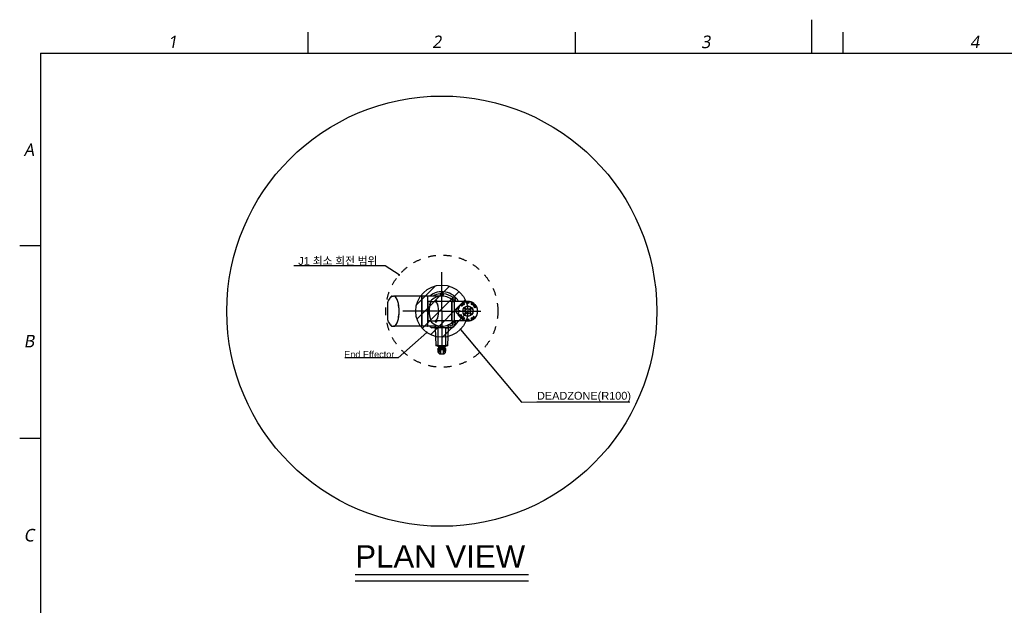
# Model space of a CAD drawing. Header units: millimetres. Extents: x 32 to 6688, y 67 to 4720.
# Tile 15 of 29: x 320 to 4099, y 2474 to 4720. Entities that reach past the tile are written whole.
import ezdxf

# ---------------------------------------------------------------- set-up
doc = ezdxf.new("R2010")
doc.units = ezdxf.units.MM
doc.linetypes.add('ACAD_ISO02W100', pattern=[15, 12, -3])
doc.linetypes.add('HIDDEN', pattern=[0.2, 0.1, -0.1])
for name, color, linetype in [('A1000201_SA_ACTUATOR_J12_ABL160', 7, 'Continuous'), ('A1000301_SA_ACTUATOR_J34_ABL157', 7, 'Continuous'), ('A1000401_SA_ACTUATOR_J56_ABL170', 7, 'Continuous'), ('A1000901_SA_STATOR_S#AF0_ABL179', 7, 'Continuous'), ('A1000901_SA_STATOR_S#AF1_ABL173', 7, 'Continuous'), ('A1000901_SA_STATOR_S_ABL183', 7, 'Continuous'), ('A1001001_SA_STATOR_M_ABL163', 7, 'Continuous'), ('A1001001_SA_STATOR_M_ABL168', 7, 'Continuous'), ('A1001201_SA_MOTOR_M_ABL162', 7, 'Continuous'), ('A1001201_SA_MOTOR_M_ABL167', 7, 'Continuous'), ('A1001301_SA_ACTUATOR_M_ABL161', 7, 'Continuous'), ('A1001301_SA_ACTUATOR_M_ABL166', 7, 'Continuous'), ('A1001601_SA_MOTOR_S#AF0_ABL178', 7, 'Continuous'), ('A1001601_SA_MOTOR_S#AF1_ABL172', 7, 'Continuous'), ('A1001601_SA_MOTOR_S_ABL182', 7, 'Continuous'), ('A1001801_SA_ACTUATOR_S#AF0_ABL177', 7, 'Continuous'), ('A1001801_SA_ACTUATOR_S#AF1_ABL171', 7, 'Continuous'), ('A1001801_SA_ACTUATOR_S_ABL181', 7, 'Continuous'), ('A1002501_SA_COVER_S_ABL185', 7, 'Continuous'), ('A1002601_SA-COVER-M_ABL158', 7, 'Continuous'), ('A1002601_SA-COVER-M_ABL444', 7, 'Continuous'), ('A1002601_SA-COVER-M_ABL446', 7, 'Continuous'), ('CABLE_CLAMP_PBL156', 7, 'Continuous'), ('M1000901_HOLDER_S_PBL174', 7, 'Continuous'), ('M1000901_HOLDER_S_PBL180', 7, 'Continuous'), ('M1000901_HOLDER_S_PBL184', 7, 'Continuous'), ('M1001201_HOLDER_M_PBL164', 7, 'Continuous'), ('M1001201_HOLDER_M_PBL169', 7, 'Continuous'), ('M1001701_FLANGE_PBL165', 7, 'Continuous'), ('M1001801_FLANGE_B_PBL191', 7, 'Continuous'), ('M1003501_TOP_FLANGE_PBL193', 7, 'Continuous'), ('M1003601_COVER_S_PBL186', 7, 'Continuous'), ('M1003701_COVER_M_PBL159', 7, 'Continuous'), ('M1003701_COVER_M_PBL445', 7, 'Continuous'), ('M1003701_COVER_M_PBL447', 7, 'Continuous'), ('M1003801_PIN_PBL189', 7, 'Continuous'), ('M1004501_PLATE_PBL190', 7, 'Continuous'), ('M1004601_COVER_J_PBL192', 7, 'Continuous'), ('M1004701_RING_S_PBL175', 7, 'Continuous'), ('M1004801_PARALLEL_PIN_PBL188', 7, 'Continuous'), ('M1004901_PARALLEL_PIN_PBL194', 7, 'Continuous'), ('P9140503_BOLT_PBL187', 7, 'Continuous'), ('P9140503_BOLT_PBL196', 7, 'Continuous'), ('P9140506_BOLT_PBL176', 7, 'Continuous'), ('P9140506_BOLT_PBL195', 7, 'Continuous'), ('SA_COVER_J_ABL155', 7, 'Continuous')]:
    doc.layers.add(name, color=color, linetype=linetype)
doc.styles.get("Standard").update_dxf_attribs({"font": 'arial.ttf'})
doc.styles.add('TEXTSTYLE_2', font='malgun.ttf')
doc.dimstyles.new('ISO-25', dxfattribs={"dimtxt": 2.5, "dimasz": 2.5, "dimexe": 1.25, "dimexo": 0.625, "dimtad": 1, "dimtxsty": 'Standard', "dimcen": 2.5, "dimadec": 0, "dimazin": 0, "dimtfac": 1, "dimtmove": 0, "dimatfit": 3, "dimfxl": 1, "dimarcsym": 0})

# ---------------------------------------------------------------- blocks, each defined once
blk = doc.blocks.new('CABLE_CLAMP_PBL156', base_point=(2263, 3003.9))
at = {"layer": 'CABLE_CLAMP_PBL156', "color": 7}
for p, q in [((2247.5, 3001.1), (2247.5, 3000.4)), ((2248.5, 2998.9), (2247.6, 3000.3)), ((2247.7, 3001.3), (2257.8, 3001.3)), ((2248.7, 3013.7), (2248.6, 3013.6)), ((2248.6, 3013.6), (2248.6, 3013.6)), ((2248.6, 3013.5), (2248.6, 3001.3)), ((2248.6, 2998.8), (2277.4, 2998.8)), ((2248.7, 3013.6), (2248.7, 3013.5)), ((2248.7, 3013.6), (2248.7, 3013.6)), ((2248.7, 3013.5), (2248.7, 3013.5)), ((2248.7, 3013.5), (2248.7, 3013.5)), ((2248.7, 3013.5), (2248.7, 3001.3)), ((2248.9, 3013.9), (2248.8, 3013.9)), ((2252.9, 3018.3), (2248.9, 3013.9)), ((2249.2, 3001.3), (2249.2, 3009.9)), ((2249.5, 2988.5), (2249.5, 2992.6)), ((2263, 2992.8), (2249.7, 2992.8)), ((2253.4, 2998.5), (2252.7, 2998.2)), ((2252.7, 2997.7), (2252.7, 2998.1)), ((2253.4, 2997), (2252.7, 2996.7)), ((2252.7, 2996.2), (2252.7, 2996.6)), ((2253.4, 2995.5), (2252.7, 2995.2)), ((2252.7, 2994.7), (2252.7, 2995.1)), ((2253.4, 2998.6), (2253.4, 2998.8)), ((2253.4, 2998.5), (2253.4, 2998.5)), ((2253.4, 2997.1), (2253.4, 2997.5)), ((2253.4, 2997.5), (2253.4, 2997.5)), ((2253.4, 2995.6), (2253.4, 2996)), ((2253.4, 2996), (2253.4, 2996)), ((2253.4, 2993.3), (2253.4, 2994.5)), ((2253.4, 2994.5), (2253.4, 2994.5)), ((2253.5, 3009.9), (2253.5, 3001.3)), ((2254, 2999.3), (2254, 3001.1)), ((2254.9, 3013.8), (2254.9, 3001.3)), ((2270.9, 3019.3), (2255.1, 3019.3)), ((2257.7, 3001.3), (2257.7, 2999.3)), ((2257.9, 3001.3), (2257.9, 3019.3)), ((2257.9, 3017.4), (2258, 3017.4)), ((2258, 3017.3), (2257.9, 3017.3)), ((2258, 3016.6), (2257.9, 3016.6)), ((2258, 3015.7), (2257.9, 3015.7)), ((2258, 3014.3), (2257.9, 3014.3)), ((2257.9, 3001.3), (2258, 3001.3)), ((2258, 3001.3), (2258, 3019.3)), ((2263, 2988.5), (2263, 2998.8)), ((2263, 2998), (2263, 2998)), ((2263, 2996.5), (2263, 2996.5)), ((2263, 2995), (2263, 2995)), ((2263, 2988.5), (2263, 2992.7)), ((2263, 2992.7), (2263.1, 2992.7)), ((2263.1, 2992.7), (2263.1, 2998.8)), ((2263.1, 2998), (2266, 2998.1)), ((2263.1, 2996.5), (2265.7, 2996.6)), ((2263.1, 2995), (2265.7, 2995.1)), ((2263.1, 2992.8), (2276.3, 2992.8)), ((2264, 2988.5), (2264, 2992.8)), ((2265.7, 2996.6), (2266.5, 2996.6)), ((2265.7, 2995.1), (2266.5, 2995.1)), ((2266, 2998.1), (2267.5, 2998.1)), ((2266.5, 2996.6), (2267.5, 2996.6)), ((2266.5, 2995.1), (2267.5, 2995.1)), ((2267.5, 2998.1), (2268.3, 2998.1)), ((2267.5, 2996.6), (2268.3, 2996.6)), ((2267.5, 2995.1), (2268.3, 2995.1)), ((2268, 3001.3), (2268, 3019.3)), ((2268, 3017.4), (2268.1, 3017.4)), ((2268.1, 3017.3), (2268, 3017.3)), ((2268.1, 3016.6), (2268, 3016.6)), ((2268.1, 3015.7), (2268, 3015.7)), ((2268.1, 3014.3), (2268, 3014.3)), ((2268.1, 3001.3), (2268, 3001.3)), ((2268.1, 3019.3), (2268.1, 3001.3)), ((2268.3, 2999.3), (2268.3, 3001.3)), ((2268.3, 3001.3), (2278.3, 3001.3)), ((2268.3, 2998.1), (2269.1, 2998.1)), ((2268.3, 2996.6), (2269.1, 2996.6)), ((2268.3, 2995.1), (2269.1, 2995.1)), ((2269.1, 2998.1), (2269.8, 2998.2)), ((2269.1, 2996.6), (2269.8, 2996.7)), ((2269.1, 2995.1), (2269.8, 2995.2)), ((2269.8, 2998.2), (2270.4, 2998.2)), ((2269.8, 2996.7), (2270.4, 2996.7)), ((2269.8, 2995.2), (2270.4, 2995.2)), ((2270.4, 2998.2), (2270.9, 2998.2)), ((2270.4, 2996.7), (2270.9, 2996.7)), ((2270.4, 2995.2), (2270.9, 2995.2)), ((2270.9, 2998.2), (2271.4, 2998.2)), ((2270.9, 2996.7), (2271.4, 2996.7)), ((2270.9, 2995.2), (2271.4, 2995.2)), ((2271.1, 3001.3), (2271.1, 3013.8)), ((2271.4, 2998.2), (2271.8, 2998.2)), ((2271.4, 2996.7), (2271.8, 2996.7)), ((2271.4, 2995.2), (2271.8, 2995.2)), ((2271.8, 2998.2), (2272.1, 2998.3)), ((2271.8, 2996.7), (2272.1, 2996.8)), ((2271.8, 2995.2), (2272.1, 2995.3)), ((2272.1, 3001.1), (2272.1, 2999.3)), ((2272.1, 2998.3), (2272.4, 2998.3)), ((2272.1, 2996.8), (2272.4, 2996.8)), ((2272.1, 2995.3), (2272.4, 2995.3)), ((2272.3, 2994.5), (2272.3, 2994.5)), ((2272.4, 2994.4), (2272.4, 2994.4)), ((2272.5, 2993.9), (2273.3, 2993.9)), ((2272.6, 3001.3), (2272.6, 3009.9)), ((2272.6, 2998.3), (2272.6, 2998.3)), ((2272.6, 2997.9), (2272.6, 2998.3)), ((2272.6, 2996.8), (2272.6, 2996.8)), ((2272.6, 2996.4), (2272.6, 2996.8)), ((2272.6, 2995.3), (2272.6, 2995.3)), ((2272.6, 2994.9), (2272.6, 2995.3)), ((2272.6, 2994.9), (2272.6, 2994.9)), ((2272.6, 2994.8), (2272.6, 2994.9)), ((2272.7, 2994.8), (2272.6, 2994.8)), ((2272.6, 2993.3), (2272.6, 2993.8)), ((2273.3, 2997.5), (2272.7, 2997.8)), ((2273.3, 2996), (2272.7, 2996.3)), ((2273.3, 2994.4), (2272.7, 2994.8)), ((2273.3, 2994.5), (2272.7, 2994.8)), ((2272.7, 2994.8), (2272.7, 2994.8)), ((2273.1, 3018.3), (2277.2, 3013.9)), ((2273.4, 2994.4), (2273.3, 2994.5)), ((2273.3, 2993.9), (2273.3, 2993.9)), ((2273.4, 2998.5), (2273.4, 2998.8)), ((2273.4, 2997), (2273.4, 2997.4)), ((2273.4, 2995.5), (2273.4, 2995.9)), ((2273.4, 2994.4), (2273.4, 2994)), ((2273.4, 2994.4), (2273.4, 2994.4)), ((2273.4, 2994.4), (2273.4, 2994.4)), ((2276.5, 2988.5), (2276.5, 2992.6)), ((2276.5, 2992.6), (2276.5, 2988.5)), ((2276.9, 3009.9), (2276.9, 3001.3)), ((2277.2, 3013.9), (2277.2, 3013.9)), ((2277.2, 3013.9), (2277.2, 3013.9)), ((2277.3, 3013.8), (2277.2, 3013.9)), ((2277.4, 3013.7), (2277.3, 3013.8)), ((2277.4, 3013.6), (2277.4, 3013.7)), ((2277.5, 3013.6), (2277.4, 3013.6)), ((2277.4, 3013.6), (2277.4, 3013.6)), ((2277.4, 3001.3), (2277.4, 3013.5)), ((2277.5, 3013.5), (2277.5, 3001.3)), ((2277.6, 2998.9), (2278.5, 3000.3)), ((2278.5, 3001.1), (2278.5, 3000.4))]:
    blk.add_line(p, q, dxfattribs=at)
for points in [[(2248.6, 3013.6), (2248.6, 3013.6), (2248.6, 3013.6), (2248.6, 3013.6)], [(2248.6, 3013.6), (2248.6, 3013.5), (2248.6, 3013.5)], [(2248.6, 3013.5), (2248.6, 3013.5), (2248.6, 3013.5), (2248.6, 3013.5)], [(2248.8, 3013.9), (2248.8, 3013.8), (2248.7, 3013.7)], [(2248.9, 3013.9), (2248.9, 3013.8), (2248.8, 3013.7), (2248.7, 3013.6)], [(2252.7, 2998.2), (2252.7, 2998.2), (2252.7, 2998.2), (2252.7, 2998.1)], [(2252.7, 2996.7), (2252.7, 2996.7), (2252.7, 2996.7), (2252.7, 2996.6)], [(2252.7, 2995.2), (2252.7, 2995.2), (2252.7, 2995.2), (2252.7, 2995.1)], [(2253.4, 2998.6), (2253.4, 2998.6), (2253.4, 2998.6), (2253.4, 2998.5)], [(2253.4, 2997.6), (2253.4, 2997.6), (2253.4, 2997.6), (2253.4, 2997.6), (2253.4, 2997.5)], [(2253.4, 2997.1), (2253.4, 2997.1), (2253.4, 2997.1), (2253.4, 2997)], [(2253.4, 2996.1), (2253.4, 2996.1), (2253.4, 2996.1), (2253.4, 2996.1), (2253.4, 2996)], [(2253.4, 2995.6), (2253.4, 2995.6), (2253.4, 2995.6), (2253.4, 2995.5)], [(2253.4, 2994.6), (2253.4, 2994.6), (2253.4, 2994.6), (2253.4, 2994.6), (2253.4, 2994.5)], [(2272.4, 2998.3), (2272.6, 2998.3), (2272.7, 2998.3)], [(2272.4, 2996.8), (2272.6, 2996.8), (2272.7, 2996.8)], [(2272.4, 2995.3), (2272.6, 2995.3), (2272.7, 2995.3)], [(2272.7, 2997.8), (2272.7, 2997.8), (2272.6, 2997.8), (2272.6, 2997.9)], [(2272.7, 2996.3), (2272.7, 2996.3), (2272.6, 2996.3), (2272.6, 2996.4)], [(2272.7, 2998.3), (2272.8, 2998.3), (2272.9, 2998.3), (2272.9, 2998.3), (2273, 2998.3), (2273.1, 2998.3), (2273.1, 2998.3), (2273.2, 2998.3), (2273.2, 2998.3), (2273.3, 2998.3), (2273.3, 2998.4), (2273.3, 2998.4), (2273.3, 2998.4), (2273.4, 2998.4), (2273.4, 2998.5)], [(2272.7, 2996.8), (2272.8, 2996.8), (2272.9, 2996.8), (2272.9, 2996.8), (2273, 2996.8), (2273.1, 2996.8), (2273.1, 2996.8), (2273.2, 2996.8), (2273.2, 2996.8), (2273.3, 2996.8), (2273.3, 2996.9), (2273.3, 2996.9), (2273.3, 2996.9), (2273.4, 2996.9), (2273.4, 2997)], [(2272.7, 2995.3), (2272.8, 2995.3), (2272.9, 2995.3), (2272.9, 2995.3), (2273, 2995.3), (2273.1, 2995.3), (2273.1, 2995.3), (2273.2, 2995.3), (2273.2, 2995.3), (2273.3, 2995.3), (2273.3, 2995.4), (2273.3, 2995.4), (2273.3, 2995.4), (2273.4, 2995.4), (2273.4, 2995.5)], [(2273.4, 2997.4), (2273.4, 2997.4), (2273.4, 2997.4), (2273.3, 2997.5)], [(2273.4, 2995.9), (2273.4, 2995.9), (2273.4, 2995.9), (2273.3, 2996)], [(2277.3, 3013.6), (2277.3, 3013.7), (2277.2, 3013.8), (2277.2, 3013.9)], [(2277.4, 3013.6), (2277.4, 3013.6), (2277.4, 3013.6), (2277.3, 3013.6), (2277.3, 3013.6)], [(2277.4, 3013.5), (2277.4, 3013.5), (2277.4, 3013.6), (2277.4, 3013.6)], [(2277.5, 3013.5), (2277.5, 3013.5), (2277.5, 3013.5), (2277.5, 3013.6), (2277.5, 3013.6)], [(2277.5, 3013.6), (2277.5, 3013.6), (2277.5, 3013.6)]]:
    blk.add_lwpolyline(points, dxfattribs=at)
for centre, radius, start, end in [((2247.7, 3001.1), 0.2, 90, 180), ((2247.7, 3000.4), 0.2, 180, 213.6901), ((2248.6, 2999), 0.2, 213.6901, 269.9694), ((2249.7, 2992.6), 0.2, 90, 180), ((2255.1, 3016.3), 3, 90.0025, 137.3812), ((2252.9, 2993.3), 0.5, 270.0055, 360), ((2254.2, 2999.9), 1.04, 245.1609, 257.7576), ((2254.2, 2999.3), 0.523, 265.6784, 269.9966), ((2270.9, 3016.3), 3, 42.6188, 89.9975), ((2271.9, 2999.3), 0.522, 269.993, 274.3241), ((2271.8, 2999.9), 1.04, 282.2348, 294.822), ((2272.7, 2994.9), 0.101, 180.1215, 197.5542), ((2272.7, 2993.8), 0.1, 89.8684, 180), ((2273.1, 2993.3), 0.5, 180, 269.9945), ((2272.7, 2994.9), 0.101, 220.9606, 233.268), ((2272.7, 2994.9), 0.0996, 233.2361, 241.7836), ((2273.3, 2994.4), 0.1, 0, 61.8141), ((2273.3, 2994), 0.1, 277.7525, 360), ((2276.3, 2992.6), 0.2, 0, 90), ((2277.4, 2999), 0.2, 270, 326.3098), ((2278.3, 3001.1), 0.2, 0, 90), ((2278.3, 3000.4), 0.2, 326.3099, 360)]:
    blk.add_arc(centre, radius, start, end, dxfattribs=at)
for points, knots in [([(2251.3, 3013.6), (2251.1, 3013.6), (2250.5, 3013.4), (2249.8, 3012.6), (2249.3, 3011.4), (2249.2, 3010.4), (2249.2, 3009.9)], [0, 0, 0, 0, 0.17492, 0.39164, 0.671194, 1, 1, 1, 1]), ([(2253.5, 3009.9), (2253.5, 3010.4), (2253.4, 3011.4), (2252.9, 3012.6), (2252.2, 3013.4), (2251.6, 3013.6), (2251.3, 3013.6)], [0, 0, 0, 0, 0.328827, 0.608341, 0.82507, 1, 1, 1, 1]), ([(2254, 3001.1), (2254, 3001.2), (2253.9, 3001.3), (2253.8, 3001.3), (2253.7, 3001.3)], [0, 0, 0, 0, 0.531411, 1, 1, 1, 1]), ([(2254, 2999.3), (2254, 2999.2), (2254.1, 2999.1), (2254.3, 2998.9), (2254.6, 2998.8), (2254.7, 2998.8), (2254.8, 2998.8)], [0, 0, 0, 0, 0.246656, 0.497047, 0.748393, 1, 1, 1, 1]), ([(2257.7, 2999.3), (2257.7, 2999.3), (2257.7, 2999.1), (2257.8, 2999), (2257.8, 2998.9), (2257.8, 2998.8), (2257.8, 2998.8)], [0, 0, 0, 0, 0.370717, 0.684991, 0.899662, 1, 1, 1, 1]), ([(2263, 2998), (2262.8, 2998), (2261.9, 2998), (2261, 2997.9), (2260.4, 2997.9)], [0, 0, 0, 0, 0.25261, 1, 1, 1, 1]), ([(2263, 2996.5), (2262.8, 2996.5), (2261.9, 2996.5), (2261, 2996.4), (2260.4, 2996.4)], [0, 0, 0, 0, 0.25261, 1, 1, 1, 1]), ([(2263, 2995), (2262.8, 2995), (2261.9, 2995), (2261, 2994.9), (2260.4, 2994.9)], [0, 0, 0, 0, 0.25261, 1, 1, 1, 1]), ([(2268.3, 2999.3), (2268.3, 2999.3), (2268.3, 2999.1), (2268.3, 2999), (2268.3, 2998.9), (2268.2, 2998.8), (2268.2, 2998.8)], [0, 0, 0, 0, 0.370577, 0.684932, 0.899356, 1, 1, 1, 1]), ([(2272.1, 2999.3), (2272.1, 2999.2), (2272, 2999.1), (2271.8, 2998.9), (2271.5, 2998.8), (2271.3, 2998.8), (2271.3, 2998.8)], [0, 0, 0, 0, 0.246656, 0.497046, 0.748394, 1, 1, 1, 1]), ([(2272.3, 3001.3), (2272.3, 3001.3), (2272.2, 3001.3), (2272.1, 3001.2), (2272.1, 3001.1)], [0, 0, 0, 0, 0.468588, 1, 1, 1, 1]), ([(2274.7, 3013.6), (2274.5, 3013.6), (2273.8, 3013.4), (2273.2, 3012.6), (2272.7, 3011.4), (2272.6, 3010.4), (2272.6, 3009.9)], [0, 0, 0, 0, 0.174918, 0.391653, 0.671208, 1, 1, 1, 1]), ([(2276.9, 3009.9), (2276.9, 3010.4), (2276.8, 3011.4), (2276.3, 3012.6), (2275.6, 3013.4), (2275, 3013.6), (2274.7, 3013.6)], [0, 0, 0, 0, 0.328813, 0.608327, 0.825072, 1, 1, 1, 1])]:
    blk.add_open_spline(points, degree=3, knots=knots, dxfattribs=at)
for points in [[(2254, 2998.8), (2254.1, 2998.8), (2254.1, 2998.8), (2254.1, 2998.8)], [(2271.9, 2998.8), (2272, 2998.8), (2272, 2998.8), (2272, 2998.8)], [(2272.6, 2994.8), (2272.6, 2994.8), (2272.7, 2994.8), (2272.7, 2994.8)]]:
    blk.add_open_spline(points, degree=3, dxfattribs=at)
blk = doc.blocks.new('M1004501_PLATE_PBL190', base_point=(2263, 2917.2))
at = {"layer": 'M1004501_PLATE_PBL190', "color": 7}
for p, q in [((2237.7, 2912.8), (2237.7, 2920)), ((2238.5, 2912.8), (2237.7, 2912.8)), ((2238.5, 2920), (2238.5, 2920.8)), ((2238.5, 2920.8), (2247.8, 2920.8)), ((2244.8, 2920.8), (2244.8, 2921.3)), ((2245.6, 2920.8), (2245.6, 2921.3)), ((2247.8, 2920), (2247.8, 2920.8)), ((2278.2, 2920), (2278.2, 2920.8)), ((2278.2, 2920.8), (2287.5, 2920.8)), ((2280.5, 2921.3), (2280.5, 2920.8)), ((2281.3, 2920.8), (2281.3, 2921.3)), ((2287.5, 2920), (2287.5, 2920.8)), ((2288.3, 2920), (2288.3, 2914))]:
    blk.add_line(p, q, dxfattribs=at)
for centre, start, end in [((2238.5, 2920), 90, 180), ((2244, 2921.6), 270, 337.8064), ((2282.1, 2921.6), 202.1936, 270), ((2287.5, 2920), 0, 90)]:
    blk.add_arc(centre, 0.8, start, end, dxfattribs=at)
blk = doc.blocks.new('M1004601_COVER_J_PBL192', base_point=(2263, 2954.5))
at = {"layer": 'M1004601_COVER_J_PBL192', "color": 7}
for p, q in [((2240, 2986.5), (2237.7, 2921.3)), ((2240, 2987.5), (2240, 2986.5)), ((2247.3, 2986.5), (2240, 2986.5)), ((2241, 2988.5), (2285, 2988.5)), ((2248, 2986.5), (2247.3, 2986.5)), ((2248, 2987.5), (2248, 2920.5)), ((2278, 2920.5), (2278, 2987.5)), ((2286, 2986.5), (2278, 2986.5)), ((2286, 2986.5), (2286, 2987.5)), ((2288.3, 2921.3), (2286, 2986.5)), ((2237.7, 2921.3), (2248, 2921.3)), ((2248, 2920.5), (2278, 2920.5)), ((2278, 2921.3), (2288.3, 2921.3))]:
    blk.add_line(p, q, dxfattribs=at)
for centre, start, end in [((2241, 2987.5), 90, 180), ((2249, 2987.5), 90, 180), ((2277, 2987.5), 0, 90), ((2285, 2987.5), 0, 90)]:
    blk.add_arc(centre, 1, start, end, dxfattribs=at)
blk = doc.blocks.new('SA_COVER_J_ABL155', base_point=(2263, 2966.1))
at = {"layer": 'CABLE_CLAMP_PBL156'}
blk.add_blockref('CABLE_CLAMP_PBL156', (2263, 3003.9), dxfattribs=at)
at = {"layer": 'M1004501_PLATE_PBL190'}
blk.add_blockref('M1004501_PLATE_PBL190', (2263, 2917.2), dxfattribs=at)
at = {"layer": 'M1004601_COVER_J_PBL192'}
blk.add_blockref('M1004601_COVER_J_PBL192', (2263, 2954.5), dxfattribs=at)
blk = doc.blocks.new('M1003701_COVER_M_PBL159', base_point=(2459.3, 2856))
at = {"layer": 'M1003701_COVER_M_PBL159', "color": 7}
for p, q in [((2453.5, 2914), (2448.1, 2914)), ((2470.5, 2890.9), (2470.5, 2821.1)), ((2453.5, 2798), (2448.1, 2798)), ((2470, 2819), (2470, 2819))]:
    blk.add_line(p, q, dxfattribs=at)
for centre, radius, start, end in [((2453.5, 2909), 5, 41.4908, 90), ((2393.5, 2856), 85, 25.8428, 41.4916), ((2465.5, 2890.9), 5, 0, 25.8419), ((2453.5, 2803), 5, 270, 318.5092), ((2393.5, 2856), 85, 318.5099, 334.159), ((2393.5, 2856), 85, 318.5095, 330.4024), ((2465.5, 2821.1), 5, 334.1581, 360), ((2465.5, 2821.1), 5, 347.2141, 359.9994)]:
    blk.add_arc(centre, radius, start, end, dxfattribs=at)
blk.add_ellipse((2448.1, 2856), major_axis=(0, 58), ratio=0.362931, start_param=-0.000035, end_param=3.141558, dxfattribs=at)
blk = doc.blocks.new('A1002601_SA-COVER-M_ABL158', base_point=(2459.3, 2856))
at = {"layer": 'M1003701_COVER_M_PBL159'}
blk.add_blockref('M1003701_COVER_M_PBL159', (2459.3, 2856), dxfattribs=at)
blk = doc.blocks.new('M1001701_FLANGE_PBL165', base_point=(2325.9, 2856))
at = {"layer": 'M1001701_FLANGE_PBL165', "color": 7}
for p, q in [((2317.3, 2912), (2317.3, 2800)), ((2319.3, 2914), (2339.4, 2914)), ((2339.4, 2914), (2339.4, 2798)), ((2319.3, 2798), (2339.4, 2798))]:
    blk.add_line(p, q, dxfattribs=at)
for centre, radius, start, end in [((2319.3, 2912), 2, 90, 180), ((2314.8, 2894), 2.5, 270, 360), ((2314.8, 2818), 2.5, 0, 90), ((2319.3, 2800), 2, 180, 270)]:
    blk.add_arc(centre, radius, start, end, dxfattribs=at)
blk = doc.blocks.new('M1001201_HOLDER_M_PBL169', base_point=(2393.9, 2856))
at = {"layer": 'M1001201_HOLDER_M_PBL169', "color": 7}
for p, q in [((2339.8, 2914), (2447.9, 2914)), ((2339.8, 2798), (2339.8, 2914)), ((2339.8, 2798), (2398, 2798)), ((2398, 2798), (2447.9, 2798))]:
    blk.add_line(p, q, dxfattribs=at)
for centre, start, end in [((2447.9, 2906.3), 89.4194, 90.0002), ((2447.9, 2805.7), 269.9998, 270.558)]:
    blk.add_arc(centre, 7.67, start, end, dxfattribs=at)
blk.add_open_spline([(2447.9, 2914), (2447.3, 2914), (2445.9, 2913.8), (2443.8, 2913), (2441.9, 2911.7), (2439.2, 2909), (2436, 2904.4), (2432.9, 2897.3), (2430.3, 2888.6), (2428.3, 2878.5), (2427.1, 2867.5), (2426.7, 2856), (2427.1, 2844.5), (2428.3, 2833.5), (2430.3, 2823.4), (2432.9, 2814.7), (2436, 2807.7), (2439.2, 2803), (2441.9, 2800.4), (2443.8, 2799), (2445.9, 2798.2), (2447.3, 2798), (2447.9, 2798)], degree=3, knots=[0, 0, 0, 0, 0.01545, 0.031791, 0.049769, 0.069918, 0.117874, 0.176889, 0.24655, 0.325357, 0.410891, 0.5, 0.589109, 0.674643, 0.75345, 0.823111, 0.882126, 0.930082, 0.950231, 0.968209, 0.98455, 1, 1, 1, 1], dxfattribs=at)
blk = doc.blocks.new('A1001001_SA_STATOR_M_ABL168', base_point=(2393.9, 2856))
at = {"layer": 'M1001201_HOLDER_M_PBL169'}
blk.add_blockref('M1001201_HOLDER_M_PBL169', (2393.9, 2856), dxfattribs=at)
blk = doc.blocks.new('A1001201_SA_MOTOR_M_ABL167', base_point=(2393.9, 2856))
at = {"layer": 'A1001001_SA_STATOR_M_ABL168'}
blk.add_blockref('A1001001_SA_STATOR_M_ABL168', (2393.9, 2856), dxfattribs=at)
blk = doc.blocks.new('A1001301_SA_ACTUATOR_M_ABL166', base_point=(2393.9, 2856))
at = {"layer": 'A1001201_SA_MOTOR_M_ABL167'}
blk.add_blockref('A1001201_SA_MOTOR_M_ABL167', (2393.9, 2856), dxfattribs=at)
blk = doc.blocks.new('M1000901_HOLDER_S_PBL184', base_point=(2309.5, 2856))
at = {"layer": 'M1000901_HOLDER_S_PBL184', "color": 7}
for p, q in [((2304.1, 2893.5), (2314.8, 2893.5)), ((2314.8, 2893.5), (2314.8, 2818.5)), ((2304.1, 2818.5), (2314.8, 2818.5))]:
    blk.add_line(p, q, dxfattribs=at)
blk = doc.blocks.new('A1000901_SA_STATOR_S_ABL183', base_point=(2309.5, 2856))
at = {"layer": 'M1000901_HOLDER_S_PBL184'}
blk.add_blockref('M1000901_HOLDER_S_PBL184', (2309.5, 2856), dxfattribs=at)
blk = doc.blocks.new('A1001601_SA_MOTOR_S_ABL182', base_point=(2309.5, 2856))
at = {"layer": 'A1000901_SA_STATOR_S_ABL183'}
blk.add_blockref('A1000901_SA_STATOR_S_ABL183', (2309.5, 2856), dxfattribs=at)
blk = doc.blocks.new('A1001801_SA_ACTUATOR_S_ABL181', base_point=(2309.5, 2856))
at = {"layer": 'A1001601_SA_MOTOR_S_ABL182'}
blk.add_blockref('A1001601_SA_MOTOR_S_ABL182', (2309.5, 2856), dxfattribs=at)
blk = doc.blocks.new('A1000301_SA_ACTUATOR_J34_ABL157', base_point=(2376, 2856))
at = {"layer": 'A1001301_SA_ACTUATOR_M_ABL166'}
blk.add_blockref('A1001301_SA_ACTUATOR_M_ABL166', (2393.9, 2856), dxfattribs=at)
at = {"layer": 'A1001801_SA_ACTUATOR_S_ABL181'}
blk.add_blockref('A1001801_SA_ACTUATOR_S_ABL181', (2309.5, 2856), dxfattribs=at)
at = {"layer": 'A1002601_SA-COVER-M_ABL158'}
blk.add_blockref('A1002601_SA-COVER-M_ABL158', (2459.3, 2856), dxfattribs=at)
at = {"layer": 'M1001701_FLANGE_PBL165'}
blk.add_blockref('M1001701_FLANGE_PBL165', (2325.9, 2856), dxfattribs=at)
blk = doc.blocks.new('M1001201_HOLDER_M_PBL164', base_point=(2267.9, 2856))
at = {"layer": 'M1001201_HOLDER_M_PBL164', "color": 7}
for p, q in [((2263.2, 2914), (2319.3, 2914)), ((2263, 2798), (2319.3, 2798))]:
    blk.add_line(p, q, dxfattribs=at)
for start, end in [(40.3336, 44.9236), (213.7353, 214.4134), (219.6748, 319.6664)]:
    blk.add_arc((2263, 2856), 58, start, end, dxfattribs=at)
blk = doc.blocks.new('A1001001_SA_STATOR_M_ABL163', base_point=(2267.9, 2856))
at = {"layer": 'M1001201_HOLDER_M_PBL164'}
blk.add_blockref('M1001201_HOLDER_M_PBL164', (2267.9, 2856), dxfattribs=at)
blk = doc.blocks.new('A1001201_SA_MOTOR_M_ABL162', base_point=(2267.9, 2856))
at = {"layer": 'A1001001_SA_STATOR_M_ABL163'}
blk.add_blockref('A1001001_SA_STATOR_M_ABL163', (2267.9, 2856), dxfattribs=at)
blk = doc.blocks.new('A1001301_SA_ACTUATOR_M_ABL161', base_point=(2267.9, 2856))
at = {"layer": 'A1001201_SA_MOTOR_M_ABL162'}
blk.add_blockref('A1001201_SA_MOTOR_M_ABL162', (2267.9, 2856), dxfattribs=at)
blk = doc.blocks.new('P9140506_BOLT_PBL176', base_point=(2285.5, 2817.2))
at = {"layer": 'P9140506_BOLT_PBL176', "color": 7}
for p, q in [((2284.1, 2817.1), (2284.8, 2818.3)), ((2284.8, 2815.8), (2284.1, 2817.1)), ((2284.8, 2818.3), (2286.3, 2818.3)), ((2286.3, 2815.8), (2284.8, 2815.8)), ((2286.3, 2818.3), (2287, 2817.1)), ((2287, 2817.1), (2286.3, 2815.8))]:
    blk.add_line(p, q, dxfattribs=at)
blk.add_circle((2285.5, 2817.1), 1.25, dxfattribs=at)
for radius, start, end in [(2.75, 147.7801, 32.2199), (2.58, 145.287, 34.7098)]:
    blk.add_arc((2285.5, 2817.1), radius, start, end, dxfattribs=at)
blk = doc.blocks.new('M1001801_FLANGE_B_PBL191', base_point=(2268.1, 2852.8))
at = {"layer": 'M1001801_FLANGE_B_PBL191', "color": 7}
for p, q in [((2224.9, 2920), (2237.7, 2920)), ((2229.6, 2914), (2234, 2906.2)), ((2238.5, 2920), (2238.5, 2909.8)), ((2238.5, 2920), (2287.5, 2920)), ((2287.5, 2920), (2287.5, 2914)), ((2288.3, 2920), (2301.2, 2920)), ((2211.6, 2897.5), (2211.1, 2898.1)), ((2221.5, 2804.6), (2220.9, 2804)), ((2256, 2790.3), (2256.1, 2789.5))]:
    blk.add_line(p, q, dxfattribs=at)
for centre in [(2216.4, 2902.7), (2216.4, 2809.3), (2263, 2790)]:
    blk.add_circle(centre, 4.5, dxfattribs=at)
for centre, radius, start, end in [((2263, 2856), 74.5, 120.7888, 149.7425), ((2263, 2856), 66.9, 120, 129.0116), ((2236.5, 2909.8), 2, 308.3768, 360), ((2263, 2856), 74.5, 51.2026, 59.2112), ((2263, 2856), 66.9, 140.9884, 145.9017), ((2216.4, 2902.7), 7, 227.3297, 49.3827), ((2263, 2856), 74.5, 210.2457, 308.8126), ((2263, 2856), 66.9, 214.0983, 219.0116), ((2216.4, 2809.3), 7, 317.3297, 139.3827), ((2263, 2856), 66.9, 230.9884, 264.0116), ((2263, 2790), 7, 355.6173, 177.6442), ((2263, 2856), 66.9, 275.9884, 299.8723)]:
    blk.add_arc(centre, radius, start, end, dxfattribs=at)
blk = doc.blocks.new('P9140506_BOLT_PBL195', base_point=(2285.5, 2894.9))
at = {"layer": 'P9140506_BOLT_PBL195', "color": 7}
for p, q in [((2284.1, 2895), (2284.8, 2896.2)), ((2284.8, 2893.7), (2284.1, 2895)), ((2284.8, 2896.2), (2286.3, 2896.2)), ((2286.3, 2893.7), (2284.8, 2893.7)), ((2286.3, 2896.2), (2287, 2895)), ((2287, 2895), (2286.3, 2893.7))]:
    blk.add_line(p, q, dxfattribs=at)
blk.add_circle((2285.5, 2895), 1.25, dxfattribs=at)
for radius, start, end in [(2.75, 327.522, 212.478), (2.58, 324.9804, 215.0164)]:
    blk.add_arc((2285.5, 2895), radius, start, end, dxfattribs=at)
blk = doc.blocks.new('M1003701_COVER_M_PBL445', base_point=(2263, 2856))
at = {"layer": 'M1003701_COVER_M_PBL445', "color": 7}
for centre, radius, start, end in [((2263, 2856), 58, 40.2866, 140.2788), ((2263, 2856), 58, 145.5286, 146.2393), ((2285.5, 2895), 3, 330.5152, 209.4859), ((2263, 2856), 58, 213.8032, 214.5096), ((2263, 2856), 58, 219.7296, 319.7053), ((2285.5, 2817.1), 3, 150.7414, 29.2574)]:
    blk.add_arc(centre, radius, start, end, dxfattribs=at)
blk = doc.blocks.new('A1002601_SA-COVER-M_ABL444', base_point=(2263, 2856))
at = {"layer": 'M1003701_COVER_M_PBL445'}
blk.add_blockref('M1003701_COVER_M_PBL445', (2263, 2856), dxfattribs=at)
blk = doc.blocks.new('M1003701_COVER_M_PBL447', base_point=(2462, 2902.5))
at = {"layer": 'M1003701_COVER_M_PBL447', "color": 7}
for centre, radius, start, end in [((2453.5, 2909), 5, 41.4908, 90), ((2393.5, 2856), 85, 29.5962, 41.4905), ((2465.5, 2890.9), 5, 0.0006, 12.7606)]:
    blk.add_arc(centre, radius, start, end, dxfattribs=at)
blk = doc.blocks.new('A1002601_SA-COVER-M_ABL446', base_point=(2462, 2902.5))
at = {"layer": 'M1003701_COVER_M_PBL447'}
blk.add_blockref('M1003701_COVER_M_PBL447', (2462, 2902.5), dxfattribs=at)
blk = doc.blocks.new('A1000201_SA_ACTUATOR_J12_ABL160', base_point=(2334.6, 2852.8))
at = {"layer": 'A1001301_SA_ACTUATOR_M_ABL161'}
blk.add_blockref('A1001301_SA_ACTUATOR_M_ABL161', (2267.9, 2856), dxfattribs=at)
at = {"layer": 'A1002601_SA-COVER-M_ABL444'}
blk.add_blockref('A1002601_SA-COVER-M_ABL444', (2263, 2856), dxfattribs=at)
at = {"layer": 'A1002601_SA-COVER-M_ABL446'}
blk.add_blockref('A1002601_SA-COVER-M_ABL446', (2462, 2902.5), dxfattribs=at)
at = {"layer": 'M1001801_FLANGE_B_PBL191'}
blk.add_blockref('M1001801_FLANGE_B_PBL191', (2268.1, 2852.8), dxfattribs=at)
at = {"layer": 'P9140506_BOLT_PBL176'}
blk.add_blockref('P9140506_BOLT_PBL176', (2285.5, 2817.2), dxfattribs=at)
at = {"layer": 'P9140506_BOLT_PBL195'}
blk.add_blockref('P9140506_BOLT_PBL195', (2285.5, 2894.9), dxfattribs=at)
blk = doc.blocks.new('M1000901_HOLDER_S_PBL174', base_point=(2170.2, 2856))
at = {"layer": 'M1000901_HOLDER_S_PBL174', "color": 7}
for p, q in [((2163, 2893.5), (2214.8, 2893.5)), ((2214.8, 2893.5), (2214.8, 2818.5)), ((2163, 2818.5), (2214.8, 2818.5))]:
    blk.add_line(p, q, dxfattribs=at)
for centre in [(2140.4, 2878.6), (2163, 2888), (2185.7, 2878.6), (2140.4, 2833.4), (2185.7, 2833.4), (2195, 2856), (2163, 2824)]:
    blk.add_circle(centre, 1.25, dxfattribs=at)
for radius, start, end in [(37.5, 37.6667, 322.3333), (30.5, 118.8355, 120.9847), (30.5, 59.0013, 61.1093), (30.5, 208.8355, 210.9847), (30.5, 28.8355, 30.9847), (34.4, 358.7683, 1.2317), (30.5, 239.0013, 241.1093), (30.5, 298.8355, 300.9847)]:
    blk.add_arc((2163, 2856), radius, start, end, dxfattribs=at)
at = {"layer": 'M1000901_HOLDER_S_PBL174', "color": 134}
for centre in [(2140.4, 2878.6), (2163, 2888), (2185.7, 2878.6), (2140.4, 2833.4), (2185.7, 2833.4), (2195, 2856), (2163, 2824)]:
    blk.add_arc(centre, 1.5, 255, 195, dxfattribs=at)
at = {"layer": 'M1000901_HOLDER_S_PBL174', "color": 7}
for points, knots in [([(2192.7, 2878.9), (2194.2, 2877.1), (2196.5, 2874.3), (2199.6, 2870.8), (2201.9, 2868.1), (2204.2, 2865.3), (2206.3, 2862.5), (2208.2, 2859.5), (2209.1, 2857.2), (2209.1, 2856)], [0, 0, 0, 0, 0.250267, 0.375414, 0.500559, 0.625701, 0.750832, 0.875914, 1, 1, 1, 1]), ([(2209.1, 2856), (2209.1, 2854.8), (2208.2, 2852.6), (2206.3, 2849.6), (2204.2, 2846.7), (2201.9, 2844), (2199.6, 2841.3), (2196.5, 2837.7), (2194.2, 2835), (2192.7, 2833.1)], [0, 0, 0, 0, 0.124088, 0.24917, 0.3743, 0.499442, 0.624587, 0.749734, 1, 1, 1, 1])]:
    blk.add_open_spline(points, degree=3, knots=knots, dxfattribs=at)
blk = doc.blocks.new('A1000901_SA_STATOR_S#AF1_ABL173', base_point=(2170.2, 2856))
at = {"layer": 'M1000901_HOLDER_S_PBL174'}
blk.add_blockref('M1000901_HOLDER_S_PBL174', (2170.2, 2856), dxfattribs=at)
blk = doc.blocks.new('A1001601_SA_MOTOR_S#AF1_ABL172', base_point=(2170.2, 2856))
at = {"layer": 'A1000901_SA_STATOR_S#AF1_ABL173'}
blk.add_blockref('A1000901_SA_STATOR_S#AF1_ABL173', (2170.2, 2856), dxfattribs=at)
blk = doc.blocks.new('A1001801_SA_ACTUATOR_S#AF1_ABL171', base_point=(2170.2, 2856))
at = {"layer": 'A1001601_SA_MOTOR_S#AF1_ABL172'}
blk.add_blockref('A1001601_SA_MOTOR_S#AF1_ABL172', (2170.2, 2856), dxfattribs=at)
blk = doc.blocks.new('M1000901_HOLDER_S_PBL180', base_point=(2257.1, 2856))
at = {"layer": 'M1000901_HOLDER_S_PBL180', "color": 7}
for p, q in [((2225.4, 2818.5), (2225.4, 2893.5)), ((2225.4, 2893.5), (2288.8, 2893.5)), ((2225.4, 2818.5), (2288.8, 2818.5))]:
    blk.add_line(p, q, dxfattribs=at)
blk.add_ellipse((2288.5, 2856), major_axis=(0, 37.5), ratio=0.365957, start_param=0, end_param=3.141593, dxfattribs=at)
blk = doc.blocks.new('A1000901_SA_STATOR_S#AF0_ABL179', base_point=(2257.1, 2856))
at = {"layer": 'M1000901_HOLDER_S_PBL180'}
blk.add_blockref('M1000901_HOLDER_S_PBL180', (2257.1, 2856), dxfattribs=at)
blk = doc.blocks.new('A1001601_SA_MOTOR_S#AF0_ABL178', base_point=(2257.1, 2856))
at = {"layer": 'A1000901_SA_STATOR_S#AF0_ABL179'}
blk.add_blockref('A1000901_SA_STATOR_S#AF0_ABL179', (2257.1, 2856), dxfattribs=at)
blk = doc.blocks.new('A1001801_SA_ACTUATOR_S#AF0_ABL177', base_point=(2257.1, 2856))
at = {"layer": 'A1001601_SA_MOTOR_S#AF0_ABL178'}
blk.add_blockref('A1001601_SA_MOTOR_S#AF0_ABL178', (2257.1, 2856), dxfattribs=at)
blk = doc.blocks.new('M1003601_COVER_S_PBL186', base_point=(2300.1, 2856))
at = {"layer": 'M1003601_COVER_S_PBL186', "color": 7}
for p, q in [((2304.1, 2893.5), (2288.8, 2893.5)), ((2310.7, 2863), (2311.3, 2863)), ((2311.3, 2849), (2310.7, 2849)), ((2311, 2849), (2311, 2863)), ((2304.1, 2818.5), (2288.8, 2818.5))]:
    blk.add_line(p, q, dxfattribs=at)
for centre, radius, start, end in [((2304.1, 2891.5), 2, 17.5085, 90), ((2191.5, 2856), 120, 342.4915, 17.5085), ((2304.1, 2820.5), 2, 270, 342.4915)]:
    blk.add_arc(centre, radius, start, end, dxfattribs=at)
blk.add_ellipse((2288.8, 2856), major_axis=(0, 37.5), ratio=0.366379, start_param=0, end_param=3.141593, dxfattribs=at)
blk = doc.blocks.new('M1004801_PARALLEL_PIN_PBL188', base_point=(2307, 2823.4))
at = {"layer": 'M1004801_PARALLEL_PIN_PBL188', "color": 7}
for q in [(2306.8, 2822.5), (2307.3, 2824.3)]:
    blk.add_line((2307.3, 2822.5), q, dxfattribs=at)
blk = doc.blocks.new('M1004901_PARALLEL_PIN_PBL194', base_point=(2309, 2880.8))
at = {"layer": 'M1004901_PARALLEL_PIN_PBL194', "color": 7}
for p, q in [((2309.1, 2881.5), (2308.8, 2881.5)), ((2309.1, 2880), (2309.1, 2881.5))]:
    blk.add_line(p, q, dxfattribs=at)
blk = doc.blocks.new('A1002501_SA_COVER_S_ABL185', base_point=(2307.9, 2852))
at = {"layer": 'M1003601_COVER_S_PBL186'}
blk.add_blockref('M1003601_COVER_S_PBL186', (2300.1, 2856), dxfattribs=at)
at = {"layer": 'M1004801_PARALLEL_PIN_PBL188'}
blk.add_blockref('M1004801_PARALLEL_PIN_PBL188', (2307, 2823.4), dxfattribs=at)
at = {"layer": 'M1004901_PARALLEL_PIN_PBL194'}
blk.add_blockref('M1004901_PARALLEL_PIN_PBL194', (2309, 2880.8), dxfattribs=at)
blk = doc.blocks.new('P9140503_BOLT_PBL187', base_point=(2306.2, 2820.8))
at = {"layer": 'P9140503_BOLT_PBL187', "color": 7}
for p, q in [((2305.9, 2819.8), (2306.3, 2819.8)), ((2306.3, 2820.9), (2306.3, 2819.8)), ((2306.5, 2820), (2306.3, 2819.8)), ((2306.5, 2821.7), (2306.5, 2820))]:
    blk.add_line(p, q, dxfattribs=at)
blk = doc.blocks.new('M1003801_PIN_PBL189', base_point=(2308.9, 2830.1))
at = {"layer": 'M1003801_PIN_PBL189', "color": 7}
for p, q in [((2308.4, 2828.6), (2308.5, 2828.6)), ((2308.5, 2828.6), (2308.5, 2829.4)), ((2308.5, 2828.6), (2308.8, 2828.3)), ((2308.6, 2829.7), (2309.5, 2829.7)), ((2308.8, 2830.5), (2309.5, 2830.5)), ((2309.2, 2829), (2308.8, 2829)), ((2308.8, 2829), (2308.8, 2828.3)), ((2309.2, 2828.3), (2308.8, 2828.3)), ((2309.2, 2831.2), (2308.9, 2831.2)), ((2309.2, 2832), (2309.1, 2832)), ((2309.5, 2831.7), (2309.2, 2832)), ((2309.2, 2831.2), (2309.2, 2832)), ((2309.2, 2828.3), (2309.2, 2829)), ((2309.5, 2828.6), (2309.2, 2828.3)), ((2309.5, 2831.7), (2309.5, 2830.5)), ((2309.5, 2829.7), (2309.5, 2828.6))]:
    blk.add_line(p, q, dxfattribs=at)
for points in [[(2308.6, 2829.6), (2308.6, 2829.4), (2308.7, 2829.2), (2308.8, 2829)], [(2309.5, 2830.5), (2309.5, 2830.8), (2309.4, 2831), (2309.2, 2831.2)], [(2309.2, 2829), (2309.4, 2829.2), (2309.5, 2829.5), (2309.5, 2829.7)]]:
    blk.add_open_spline(points, degree=3, dxfattribs=at)
blk = doc.blocks.new('M1003501_TOP_FLANGE_PBL193', base_point=(2163, 2856))
at = {"layer": 'M1003501_TOP_FLANGE_PBL193', "color": 6}
blk.add_line((2197.5, 2856), (2192.5, 2856), dxfattribs=at)
at = {"layer": 'M1003501_TOP_FLANGE_PBL193', "color": 7}
for centre, radius in [((2163, 2856), 37), ((2140.4, 2878.6), 2.1), ((2163, 2856), 20), ((2163, 2856), 19.7), ((2147, 2883.7), 3), ((2147, 2883.7), 1.65), ((2163, 2888), 3), ((2163, 2888), 1.65), ((2179, 2883.7), 3), ((2179, 2883.7), 1.65), ((2185.7, 2878.6), 2.1), ((2190.7, 2872), 3), ((2190.7, 2872), 1.65), ((2135.3, 2840), 3), ((2135.3, 2840), 1.65), ((2140.4, 2833.4), 2.1), ((2151.9, 2867.2), 2.1), ((2151.9, 2844.9), 2.1), ((2163, 2856), 10.3), ((2163, 2856), 10), ((2174.2, 2867.2), 2.1), ((2174.2, 2844.9), 2.1), ((2178.8, 2856), 2.5), ((2185.7, 2833.4), 2.1), ((2195, 2856), 2.5), ((2147, 2828.3), 3), ((2147, 2828.3), 1.65), ((2163, 2824), 3), ((2163, 2824), 1.65), ((2179, 2828.3), 3), ((2179, 2828.3), 1.65)]:
    blk.add_circle(centre, radius, dxfattribs=at)
at = {"layer": 'M1003501_TOP_FLANGE_PBL193', "color": 134}
for centre in [(2140.4, 2878.6), (2185.7, 2878.6), (2140.4, 2833.4), (2151.9, 2867.2), (2151.9, 2844.9), (2174.2, 2867.2), (2174.2, 2844.9), (2185.7, 2833.4)]:
    blk.add_arc(centre, 2.5, 255, 195, dxfattribs=at)
blk = doc.blocks.new('P9140503_BOLT_PBL196', base_point=(2306.2, 2891.3))
at = {"layer": 'P9140503_BOLT_PBL196', "color": 7}
for p, q in [((2305.9, 2892.3), (2306.3, 2892.3)), ((2306.5, 2892), (2306.3, 2892.3)), ((2306.3, 2892.3), (2306.3, 2891.1)), ((2306.5, 2892), (2306.5, 2890.3))]:
    blk.add_line(p, q, dxfattribs=at)
blk = doc.blocks.new('A1000401_SA_ACTUATOR_J56_ABL170', base_point=(2217.5, 2856))
at = {"layer": 'A1001801_SA_ACTUATOR_S#AF0_ABL177'}
blk.add_blockref('A1001801_SA_ACTUATOR_S#AF0_ABL177', (2257.1, 2856), dxfattribs=at)
at = {"layer": 'A1001801_SA_ACTUATOR_S#AF1_ABL171'}
blk.add_blockref('A1001801_SA_ACTUATOR_S#AF1_ABL171', (2170.2, 2856), dxfattribs=at)
at = {"layer": 'A1002501_SA_COVER_S_ABL185'}
blk.add_blockref('A1002501_SA_COVER_S_ABL185', (2307.9, 2852), dxfattribs=at)
at = {"layer": 'M1003501_TOP_FLANGE_PBL193'}
blk.add_blockref('M1003501_TOP_FLANGE_PBL193', (2163, 2856), dxfattribs=at)
at = {"layer": 'M1003801_PIN_PBL189'}
blk.add_blockref('M1003801_PIN_PBL189', (2308.9, 2830.1), dxfattribs=at)
at = {"layer": 'P9140503_BOLT_PBL187'}
blk.add_blockref('P9140503_BOLT_PBL187', (2306.2, 2820.8), dxfattribs=at)
at = {"layer": 'P9140503_BOLT_PBL196'}
blk.add_blockref('P9140503_BOLT_PBL196', (2306.2, 2891.3), dxfattribs=at)
blk = doc.blocks.new('M1004701_RING_S_PBL175', base_point=(2220.2, 2856))
at = {"layer": 'M1004701_RING_S_PBL175', "color": 7}
for p, q in [((2215.2, 2819), (2215.2, 2893)), ((2225.2, 2893), (2215.2, 2893)), ((2225.2, 2819), (2225.2, 2893)), ((2225.2, 2819), (2215.2, 2819))]:
    blk.add_line(p, q, dxfattribs=at)

msp = doc.modelspace()

# ---------------------------------------------------------------- hatches: boundary and pattern name
at = {"ltscale": 1000}
h = msp.add_hatch(dxfattribs=at)
h.set_pattern_fill('ANSI31', color=1, scale=12.5, angle=-180)
h.set_pattern_definition([(225, (4183.45, 6865.312), (28.0633, -28.0633), [])])
h.paths.add_polyline_path([(2040, 3602.276, 1), (1840, 3602.276, 1)])

# ---------------------------------------------------------------- linework, layer by layer
at = {"color": 7}
for p, q in [((3360, 4592), (3360, 4720)), ((400, 4592), (400, 160)), ((400, 4592), (6560, 4592))]:
    msp.add_line(p, q, dxfattribs=at)
at = {"color": 134}
for p, q in [((1426.667, 4592), (1426.667, 4672)), ((2453.333, 4592), (2453.333, 4672)), ((3480, 4592), (3480, 4672)), ((400, 3853.333), (320, 3853.333)), ((400, 3114.667), (320, 3114.667))]:
    msp.add_line(p, q, dxfattribs=at)
at = {"color": 1}
for q in [(1940, 3752.276), (1790, 3602.276), (1940, 3452.276), (2090, 3602.276)]:
    msp.add_line((1940, 3602.276), q, dxfattribs=at)
at = {"color": 0, "linetype": 'ACAD_ISO02W100', "ltscale": 1000}
for p, q in [((1607.857, 2593.075), (2272.143, 2593.075)), ((1607.857, 2568.103), (2272.143, 2568.103))]:
    msp.add_line(p, q, dxfattribs=at)
at = {"ltscale": 1000}
msp.add_circle((1940, 3602.276), 825, dxfattribs=at)
at = {"color": 3, "linetype": 'HIDDEN', "ltscale": 300}
msp.add_circle((1940, 3602.276), 215, dxfattribs=at)
at = {"color": 1, "ltscale": 1000}
msp.add_circle((1940, 3602.276), 100, dxfattribs=at)

# ---------------------------------------------------------------- block references
at = {"layer": 'A1000201_SA_ACTUATOR_J12_ABL160', "rotation": 180}
msp.add_blockref('A1000201_SA_ACTUATOR_J12_ABL160', (1868.429, 3605.526), dxfattribs=at)
at = {"layer": 'A1000301_SA_ACTUATOR_J34_ABL157', "rotation": 180}
msp.add_blockref('A1000301_SA_ACTUATOR_J34_ABL157', (1826.994, 3602.276), dxfattribs=at)
at = {"layer": 'A1000401_SA_ACTUATOR_J56_ABL170', "rotation": 180}
msp.add_blockref('A1000401_SA_ACTUATOR_J56_ABL170', (1985.5, 3602.276), dxfattribs=at)
at = {"layer": 'M1004701_RING_S_PBL175', "rotation": 180}
msp.add_blockref('M1004701_RING_S_PBL175', (1982.8, 3602.276), dxfattribs=at)
at = {"layer": 'SA_COVER_J_ABL155', "rotation": 180}
msp.add_blockref('SA_COVER_J_ABL155', (1940, 3492.226), dxfattribs=at)

# ---------------------------------------------------------------- texts
at = {"color": 0}
msp.add_text('PLAN VIEW', height=85.7143, dxfattribs=at).set_placement((1607.857, 2619.051))
at = {"color": 134, "char_height": 48, "attachment_point": 1, "line_spacing_factor": 0.9, "style": 'TEXTSTYLE_2'}
for s, insert, width in [('\\Q10.0;1', (888.472, 4659.055), 55.2), ('\\Q10.0;2', (1902.751, 4659.055), 55.2), ('\\Q10.0;3', (2934.751, 4659.055), 55.2), ('\\Q10.0;4', (3966.751, 4659.055), 55.2), ('\\Q10.0;A', (335.454, 4245.359), 65.86667), ('\\Q10.0;B', (335.454, 3511.556), 58.4), ('\\Q10.0;C', (335.454, 2767.281), 63.46667)]:
    msp.add_mtext(s, dxfattribs=dict(at, insert=insert, width=width))
at = {"color": 3, "ltscale": 1000, "insert": (1692.499, 3776.725), "char_height": 30, "attachment_point": 9}
msp.add_mtext('J1 {\\fGulim|b0|i0|c129|p50;최소 회전 범위}', dxfattribs=at)
at = {"ltscale": 1000, "insert": (1757.6, 3423.894), "char_height": 25, "attachment_point": 9}
msp.add_mtext('End Effector', dxfattribs=at)
at = {"color": 1, "ltscale": 1000, "insert": (2305.038, 3253.95), "char_height": 30, "attachment_point": 7}
msp.add_mtext('DEADZONE(R100)', dxfattribs=at)

# ---------------------------------------------------------------- leaders
at = {"color": 3, "ltscale": 1000, "annotation_type": 0, "has_hookline": 1, "hookline_direction": 1, "text_width": 319.868}
msp.add_leader([(1776, 3741.305), (1722.755, 3776.1), (1692.755, 3776.1)], dimstyle='ISO-25', override={"dimasz": 30, "dimgap": 0.625, "dimtad": 1, "dimldrblk": 'DotSmall'}, dxfattribs=at)
at = {"ltscale": 1000, "annotation_type": 0, "has_hookline": 1, "hookline_direction": 1, "text_width": 189.905}
msp.add_leader([(1882.27, 3520.623), (1772.303, 3423.113), (1758.225, 3423.269)], dimstyle='ISO-25', override={"dimasz": 30, "dimgap": 0.625, "dimtad": 1, "dimldrblk": 'DotSmall'}, dxfattribs=at)
at = {"color": 1, "ltscale": 1000, "annotation_type": 0, "has_hookline": 1, "hookline_direction": 0, "text_width": 356.214}
msp.add_leader([(2011.585, 3532.451), (2245.828, 3253.95), (2305.195, 3254.106)], dimstyle='ISO-25', override={"dimasz": 30, "dimgap": 0.625, "dimtad": 1, "dimldrblk": 'DotSmall'}, dxfattribs=at)

doc.saveas('drawing.dxf')
